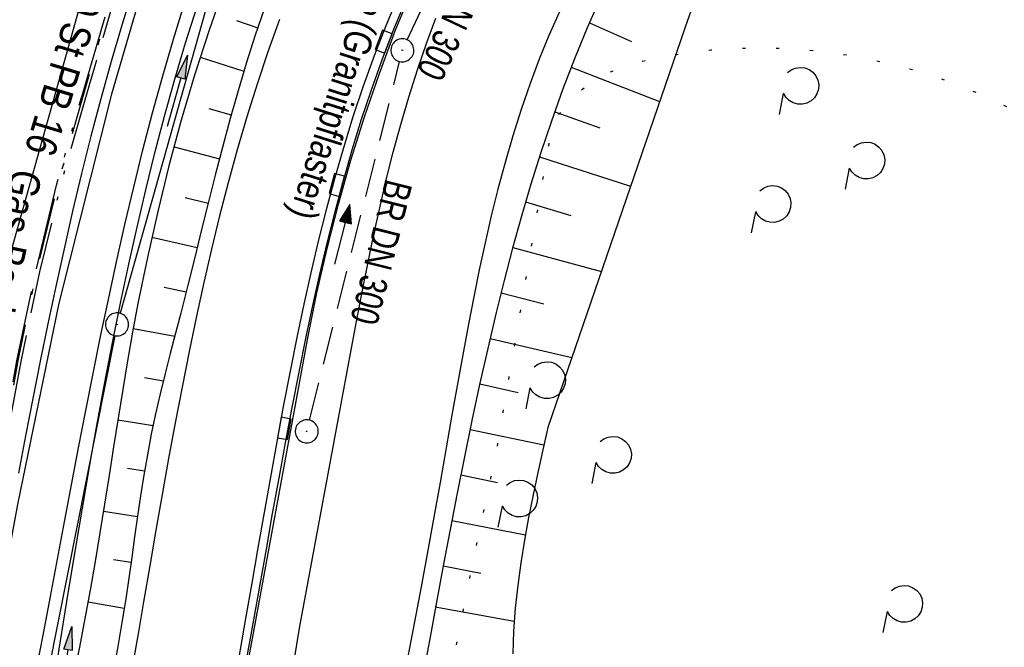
# Model space of a CAD drawing. Extents: x 510526 to 513920, y 467229 to 478797.
# Tile 148 of 256: x 510779 to 510843, y 472431 to 472472. Entities that reach past the tile are written whole.
import ezdxf
from ezdxf.enums import TextEntityAlignment as Align

# ---------------------------------------------------------------- set-up
doc = ezdxf.new("R2010")
doc.units = 0
doc.header["$LTSCALE"] = 10
doc.header["$MEASUREMENT"] = 0
for name, pattern in [('ACAD_ISO13W100', [37, 12, -3, 12, -3, 0.5, -3, 0.5, -3]), ('AUSGEZOGEN', [0]), ('LT00', [0]), ('LT07', [0.22, 0.02, -0.2]), ('LT08', [0.42, 0.2, -0.1, 0.02, -0.1]), ('STRICHLINIE2', [0.375, 0.25, -0.125])]:
    doc.linetypes.add(name, pattern=pattern)
doc.layers.get('0').update_dxf_attribs({"linetype": 'LT00'})
for name, color, linetype in [('-Halt-Pfeil', 4, 'LT00'), ('-Haltung', 182, 'STRICHLINIE2'), ('-Haltungsbeschriftung', 182, 'LT00'), ('ABWASSERLTG', 24, 'LT00'), ('DFK_AB_L', 21, 'LT00'), ('DFK_AB_P', 7, 'LT00'), ('DFK_KATASTER', 250, 'LT00'), ('GASLTG', 250, 'ACAD_ISO13W100'), ('GASLTG_TEXT', 250, 'Continuous'), ('GEHOELZ_SYMB', 252, 'Continuous'), ('PFEIL', 140, 'AUSGEZOGEN'), ('RINNE_TEXT', 11, 'Continuous'), ('STROM_UNTER', 80, 'LT08'), ('V94_AFBR_BAB', 250, 'LT00'), ('V94_BOESCH', 250, 'LT00'), ('V94_BOSCHUNG', 250, 'LT00'), ('V94_GEHOELZ', 250, 'LT07'), ('V94_GRABEN', 250, 'LT00'), ('V94_H_BORD', 250, 'LT00'), ('V94_KA_PRUF', 182, 'LT00'), ('V94_RINNE', 182, 'LT00'), ('V94_SINKK', 182, 'LT00')]:
    doc.layers.add(name, color=color, linetype=linetype)
doc.styles.add('Arial', font='ARIAL.TTF')
doc.styles.add('Haltungsbeschriftung', font='ARIAL.TTF', dxfattribs={"width": 0.75})
doc.styles.add('Versorgungsltg', font='ARIAL.TTF', dxfattribs={"width": 0.8, "height": 2})

# ---------------------------------------------------------------- blocks, each defined once
blk = doc.blocks.new('SYMB0003')
at = {"color": 0, "linetype": 'ByBlock'}
for p, q in [((-0.015712, 0), (0.010166, 0.012015)), ((0, -0.021257), (-0.015712, 0)), ((0.010166, 0.012015), (0, -0.021257))]:
    blk.add_line(p, q, dxfattribs=at)
for points in [[(-0.031395, 0.499013), (-0.093691, 0.491144), (-0.154509, 0.475528), (-0.21289, 0.452414), (-0.267913, 0.422164), (-0.318712, 0.385257), (-0.364484, 0.342274), (-0.404509, 0.293893), (-0.438154, 0.240877), (-0.464888, 0.184062), (-0.484292, 0.124345), (-0.496058, 0.062667), (-0.5, 0)], [(0.5, 0), (0.496057, 0.062667), (0.484292, 0.124345), (0.464888, 0.184062), (0.438153, 0.240877), (0.404509, 0.293893), (0.364484, 0.342274), (0.318712, 0.385257), (0.267913, 0.422164), (0.21289, 0.452414), (0.154509, 0.475528), (0.093691, 0.491144), (0.031395, 0.499013), (-0.031395, 0.499013)], [(-0.5, 0), (-0.496058, -0.062667), (-0.484292, -0.124345), (-0.464888, -0.184062), (-0.438154, -0.240877), (-0.404509, -0.293893), (-0.364485, -0.342274), (-0.318712, -0.385257), (-0.267914, -0.422164), (-0.21289, -0.452414), (-0.154509, -0.475529), (-0.093691, -0.491144), (-0.031395, -0.499014), (0.031395, -0.499014)], [(0.031395, -0.499014), (0.093691, -0.491144), (0.154509, -0.475529), (0.21289, -0.452414), (0.267914, -0.422164), (0.318712, -0.385257), (0.364485, -0.342274), (0.404509, -0.293893), (0.438154, -0.240877), (0.464889, -0.184062), (0.484292, -0.124345), (0.496058, -0.062667), (0.5, 0)]]:
    blk.add_lwpolyline(points, dxfattribs=at)
blk = doc.blocks.new('Pfreil3')
at = {"layer": 'PFEIL'}
blk.add_hatch(color=256, dxfattribs=at).paths.add_polyline_path([(-1.549, 0.273), (-1.549, -0.273), (0, 0)])
for p, q in [((-1.549, 0), (-4.831, 0)), ((-1.549, -0.273), (-1.549, 0.273)), ((-1.549, 0.273), (0, 0)), ((0, 0), (-1.549, -0.273))]:
    blk.add_line(p, q, dxfattribs=at)
blk = doc.blocks.new('SYMB0652')
at = {"color": 0, "linetype": 'ByBlock'}
blk.add_lwpolyline([(-0.15, -0.075), (0.15, -0.075), (0.15, 0.075), (-0.15, 0.075), (-0.15, -0.075)], dxfattribs=at)
blk = doc.blocks.new('GEHOELZ_SYMB')
at = {"layer": 'GEHOELZ_SYMB'}
blk.add_line((0, 0), (1.4, 0), dxfattribs=at)
blk.add_lwpolyline([(-1.388, 0.017), (-1.612, 0.221), (-1.778, 0.474), (-1.876, 0.761), (-1.898, 1.063), (-1.844, 1.361), (-1.718, 1.636), (-1.526, 1.87), (-1.282, 2.05), (-1, 2.162), (-0.7, 2.2), (-0.4, 2.162), (-0.118, 2.05), (0.126, 1.87), (0.318, 1.636), (0.444, 1.361), (0.498, 1.063), (0.476, 0.761), (0.378, 0.474), (0.212, 0.221), (-0.012, 0.017)], dxfattribs=at)
blk = doc.blocks.new('SYMB0070')
at = {"color": 0, "linetype": 'ByBlock'}
for p, q in [((-0.5, 0), (0.2, 0)), ((0.5, 0), (0.2, 0.1)), ((0.2, 0.1), (0.2, 0)), ((0.468, 0), (0.21, 0.086)), ((0.21, 0.086), (0.21, -0.086)), ((0.21, -0.086), (0.468, 0)), ((0.22, -0.072), (0.437, 0)), ((0.23, -0.058), (0.405, 0)), ((0.24, -0.045), (0.374, 0)), ((0.342, 0), (0.25, 0.031)), ((0.25, 0.031), (0.25, -0.031)), ((0.25, -0.031), (0.342, 0)), ((0.26, -0.017), (0.31, 0)), ((0.27, -0.003), (0.279, 0))]:
    blk.add_line(p, q, dxfattribs=at)
for points in [[(0.2, 0), (0.2, -0.1), (0.5, 0)], [(0.437, 0), (0.22, 0.072), (0.22, -0.072)], [(0.405, 0), (0.23, 0.058), (0.23, -0.058)], [(0.374, 0), (0.24, 0.045), (0.24, -0.045)], [(0.31, 0), (0.26, 0.017), (0.26, -0.017)], [(0.279, 0), (0.27, 0.003), (0.27, -0.003)]]:
    blk.add_lwpolyline(points, dxfattribs=at)

msp = doc.modelspace()

# ---------------------------------------------------------------- linework, layer by layer
at = {"layer": '-Haltung'}
for p, q in [((510803.851, 472470.814), (510807.462, 472478.482)), ((510797.492, 472446.076), (510803.348, 472469.409))]:
    msp.add_line(p, q, dxfattribs=at)
at = {"layer": 'ABWASSERLTG', "flags": 128}
msp.add_lwpolyline([(511211.626, 472848.92), (511201.683, 472847.15), (511171.44, 472834.36), (511156.407, 472829.24), (511134.614, 472818.399), (511114.218, 472797.289), (511073.504, 472747.413), (511072.754, 472746.495), (511069.58, 472746.419), (511033.033, 472772.563), (511029.876, 472773.169), (511029.031, 472772.321), (510975.32, 472692.603), (510925.143, 472605.879), (510924.118, 472605.314), (510923.057, 472604.182), (510922.935, 472602.912), (510917.206, 472597.751), (510912.098, 472592.472), (510903.152, 472583.622), (510889.473, 472570.727), (510877.716, 472561.703), (510864.308, 472552.3), (510862.652, 472551.246), (510847.925, 472541.658), (510836.975, 472533.63), (510819.052, 472521.361), (510808.87, 472512.392), (510795.552, 472495.776), (510794.321, 472493.592), (510788.006, 472478.941), (510784.598, 472467.273), (510781.169, 472453.695), (510778.483, 472440.599), (510776.551, 472430.238), (510771.92, 472413.919), (510768.239, 472406.866), (510762.341, 472400.112), (510756.534, 472393.375), (510754.835, 472392.798), (510752.023, 472392.016), (510749.539, 472391.715), (510747.019, 472391.975), (510737.603, 472394.607), (510715.129, 472399.657), (510711.374, 472394.189), (510698.446, 472379.091)], dxfattribs=at)
at = {"layer": 'DFK_AB_L'}
for p, q in [((510793.247, 472481.708), (510785.164, 472453.032)), ((510784.814, 472451.575), (510776.867, 472411.656))]:
    msp.add_line(p, q, dxfattribs=at)
at = {"layer": 'DFK_KATASTER'}
msp.add_line((510785.897, 472484.968), (510777.314, 472454.482), dxfattribs=at)
at = {"layer": 'GASLTG', "ltscale": 0.05, "flags": 128}
for points in [[(510619.905, 472637.888), (510623.351, 472638.298), (510631.923, 472639.33), (510637.864, 472639.671), (510643.988, 472639.749), (510649.505, 472639.769), (510655.968, 472640.089), (510661.863, 472640.469), (510667.919, 472640.891), (510680.923, 472642.146), (510685.59, 472641.209), (510691.735, 472640.05), (510691.735, 472640.05), (510697.614, 472638.927), (510703.573, 472637.777), (510709.2, 472633.441), (510713.019, 472630.31), (510716.918, 472627.098), (510722.284, 472622.722), (510726.36, 472619.387), (510731.566, 472615.13), (510735.407, 472612.004), (510740.862, 472607.585), (510744.694, 472604.488), (510750.217, 472600.012), (510759.136, 472592.735), (510763.514, 472589.128), (510768.577, 472585.141), (510770.703, 472583.727), (510831.857, 472543.391), (510836.336, 472538.073), (510836.158, 472534.439), (510832.461, 472531.939), (510826.265, 472528.016), (510822.465, 472525.375), (510818.002, 472522.113), (510812.955, 472518.063), (510809.581, 472515.107), (510804.29, 472509.769), (510800.906, 472505.919), (510797.048, 472500.978), (510796.744, 472500.458), (510793.123, 472494.082), (510790.995, 472489.969), (510788.075, 472483.489), (510786.494, 472478.816), (510784.755, 472473.417), (510782.982, 472467.345), (510781.267, 472461.307), (510779.919, 472455.728), (510778.689, 472449.898), (510777.608, 472443.975), (510776.628, 472438.239), (510775.566, 472432.099), (510774.277, 472425.861), (510772.791, 472420.459), (510771.643, 472417.148), (510768.575, 472409.157), (510762.933, 472402.45), (510758.03, 472398.821), (510753.212, 472395.372), (510752.361, 472394.8), (510745.826, 472396.7), (510740.69, 472398.18), (510738.799, 472398.763), (510735.856, 472399.691), (510717.834, 472374.281), (510717.59, 472374.022), (510713.993, 472374.667), (510707.701, 472375.827), (510705.583, 472374.305), (510701.614, 472371.497), (510701.094, 472371.047), (510700.872, 472370.864)], [(510700.237, 472372.885), (510700.509, 472373.2), (510700.639, 472373.171), (510700.875, 472373.138), (510702.561, 472372.645), (510704.217, 472373.636), (510705.755, 472374.773), (510705.847, 472374.832), (510707.63, 472375.972), (510715.808, 472374.787), (510717.711, 472374.368), (510735.79, 472399.856), (510739.596, 472398.796), (510752.378, 472395.082), (510757.883, 472399.023), (510762.761, 472402.634), (510768.357, 472409.286), (510771.408, 472417.234), (510772.552, 472420.533), (510774.033, 472425.92), (510775.32, 472432.146), (510776.381, 472438.282), (510777.362, 472444.019), (510778.444, 472449.946), (510779.675, 472455.784), (510781.026, 472461.371), (510782.742, 472467.414), (510784.516, 472473.49), (510786.257, 472478.895), (510787.842, 472483.581), (510790.77, 472490.078), (510792.903, 472494.201), (510796.527, 472500.583), (510796.841, 472501.119), (510800.713, 472506.078), (510804.107, 472509.939), (510809.409, 472515.289), (510812.794, 472518.254), (510817.85, 472522.312), (510822.32, 472525.579), (510826.122, 472528.222), (510829.915, 472530.516), (510832.321, 472532.146), (510835.215, 472534.104), (510835.614, 472534.422), (510836.05, 472534.991), (510835.895, 472537.379), (510835.777, 472538.039), (510835.607, 472538.678), (510833.524, 472541.609), (510831.309, 472543.769), (510770.294, 472583.642), (510762.473, 472589.891), (510758.978, 472592.542), (510750.059, 472599.818), (510744.537, 472604.294), (510740.705, 472607.391), (510735.25, 472611.81), (510731.408, 472614.936), (510726.201, 472619.193), (510722.125, 472622.529), (510716.76, 472626.904), (510704.131, 472637.306), (510697.685, 472638.542), (510691.806, 472639.846), (510684.651, 472641.033), (510680.85, 472641.743), (510658.421, 472639.955), (510632.862, 472639.16), (510625.018, 472638.414), (510623.419, 472637.951), (510621.076, 472636.601), (510619.438, 472636.266)]]:
    msp.add_lwpolyline(points, dxfattribs=at)
at = {"layer": 'STROM_UNTER', "ltscale": 2, "flags": 128}
msp.add_lwpolyline([(510616.712, 472637.191), (510617.681, 472637.353), (510618.408, 472637.51), (510623.374, 472638.102), (510631.94, 472639.134), (510637.87, 472639.474), (510649.509, 472639.571), (510655.979, 472639.891), (510661.876, 472640.272), (510680.913, 472641.946), (510685.552, 472641.015), (510697.576, 472638.733), (510703.488, 472637.592), (510712.891, 472630.157), (510731.439, 472614.977), (510744.568, 472604.335), (510759.009, 472592.583), (510768.459, 472584.982), (510770.592, 472583.563), (510831.723, 472543.242), (510836.156, 472538.019), (510835.962, 472534.551), (510833.835, 472533.114), (510826.154, 472528.185), (510822.348, 472525.541), (510817.88, 472522.275), (510812.826, 472518.218), (510809.443, 472515.255), (510804.144, 472509.908), (510800.751, 472506.049), (510796.882, 472501.093), (510792.946, 472494.18), (510790.815, 472490.059), (510787.888, 472483.565), (510784.564, 472473.478), (510781.073, 472461.36), (510779.723, 472455.775), (510778.493, 472449.939), (510776.43, 472438.276), (510775.369, 472432.139), (510774.082, 472425.91), (510772.6, 472420.52), (510771.455, 472417.219), (510768.4, 472409.263), (510762.795, 472402.599), (510752.327, 472395.02), (510738.858, 472398.957), (510735.777, 472399.928), (510735.777, 472399.928), (510717.518, 472374.24), (510714.029, 472374.867), (510707.653, 472376.042), (510700.963, 472371.201)], dxfattribs=at)
at = {"layer": 'V94_AFBR_BAB'}
for points in [[(510786.035, 472474.23), (510785.287, 472471.826), (510784.578, 472469.413), (510783.903, 472466.99), (510783.262, 472464.56), (510782.65, 472462.122), (510782.066, 472459.678), (510781.507, 472457.229), (510780.969, 472454.775), (510780.458, 472452.353), (510779.963, 472449.927), (510779.481, 472447.499), (510779.008, 472445.068), (510778.543, 472442.635)], [(510779.699, 472429.772), (510780.166, 472432.195), (510780.627, 472434.616), (510781.084, 472437.037), (510781.539, 472439.456), (510781.996, 472441.874), (510782.457, 472444.29), (510782.925, 472446.704), (510783.401, 472449.116), (510783.89, 472451.526), (510784.393, 472453.933), (510784.921, 472456.37), (510785.47, 472458.802), (510786.042, 472461.23), (510786.641, 472463.652), (510787.271, 472466.067), (510787.933, 472468.473), (510788.632, 472470.87), (510789.371, 472473.257)], [(510795.531, 472472.129), (510794.779, 472470.037), (510794.072, 472467.929), (510793.408, 472465.805), (510792.782, 472463.669), (510792.193, 472461.522), (510791.637, 472459.365), (510791.11, 472457.2), (510790.611, 472455.029), (510790.136, 472452.854), (510789.654, 472450.538), (510789.192, 472448.22), (510788.747, 472445.899), (510788.318, 472443.576), (510787.899, 472441.251), (510787.489, 472438.923), (510787.085, 472436.595), (510786.683, 472434.264), (510786.346, 472432.31), (510786.004, 472430.356)], [(510795.203, 472422.589), (510796.843, 472432.55), (510800.218, 472450.767), (510800.56, 472452.596), (510800.912, 472454.425), (510801.277, 472456.252), (510801.658, 472458.076), (510802.06, 472459.895), (510802.487, 472461.708), (510802.942, 472463.513), (510803.43, 472465.31), (510803.953, 472467.096), (510804.516, 472468.871), (510805.122, 472470.633), (510805.716, 472472.226)], [(510813.751, 472472.64), (510813.068, 472471.108), (510812.433, 472469.555), (510811.844, 472467.986), (510811.258, 472466.285), (510810.716, 472464.571), (510810.214, 472462.845), (510809.749, 472461.109), (510809.317, 472459.364), (510808.914, 472457.612), (510808.535, 472455.854), (510808.176, 472454.092), (510807.835, 472452.328), (510807.505, 472450.562), (510807.185, 472448.796), (510806.782, 472446.536), (510806.383, 472444.278), (510805.984, 472442.02), (510805.583, 472439.762), (510805.176, 472437.502), (510804.759, 472435.239), (510804.329, 472432.972), (510803.882, 472430.7)]]:
    msp.add_lwpolyline(points, dxfattribs=at)
at = {"layer": 'V94_BOESCH'}
for points in [[(510816.439, 472473.566), (510815.563, 472471.587), (510814.739, 472469.587), (510813.964, 472467.569), (510813.234, 472465.533), (510812.547, 472463.483), (510811.899, 472461.42), (510811.288, 472459.346), (510810.709, 472457.263), (510810.161, 472455.174), (510809.64, 472453.08), (510809.087, 472450.74), (510808.56, 472448.396), (510808.056, 472446.049), (510807.571, 472443.697), (510807.102, 472441.34), (510806.645, 472438.978), (510806.198, 472436.611), (510805.755, 472434.238), (510805.314, 472431.86), (510804.872, 472429.474)], [(510794.533, 472472.807), (510793.935, 472471.047), (510793.371, 472469.275), (510792.839, 472467.493), (510792.332, 472465.701), (510791.846, 472463.902), (510791.376, 472462.098), (510790.918, 472460.289), (510790.466, 472458.478), (510790.017, 472456.666), (510789.565, 472454.855), (510789.106, 472453.046), (510788.766, 472451.735), (510788.426, 472450.424), (510788.092, 472449.113), (510787.77, 472447.8), (510787.465, 472446.483), (510787.184, 472445.162), (510786.931, 472443.834), (510786.702, 472442.501), (510786.492, 472441.165), (510786.295, 472439.825), (510786.105, 472438.484), (510785.917, 472437.142), (510785.725, 472435.801), (510785.523, 472434.462), (510785.272, 472432.911), (510785.003, 472431.363), (510784.722, 472429.817)], [(510822.337, 472472.754), (510821.932, 472471.637), (510821.915, 472471.568), (510813.005, 472445.61), (510812.677, 472444.145), (510812.354, 472442.679), (510812.044, 472441.213), (510811.752, 472439.745), (510811.484, 472438.275), (510811.246, 472436.803), (510811.044, 472435.327), (510810.883, 472433.849), (510810.771, 472432.366), (510810.713, 472430.88)]]:
    msp.add_lwpolyline(points, dxfattribs=at)
at = {"layer": 'V94_BOSCHUNG'}
for p, q in [((510792.725, 472472.084), (510794.119, 472471.602)), ((510815.706, 472471.918), (510818.459, 472470.719)), ((510790.374, 472469.684), (510793.22, 472468.78)), ((510814.521, 472469.032), (510820.277, 472466.796)), ((510790.941, 472466.358), (510792.395, 472465.929)), ((510813.447, 472466.138), (510816.389, 472465.091)), ((510788.666, 472463.862), (510791.627, 472463.069)), ((510812.46, 472463.212), (510818.387, 472461.29)), ((510789.403, 472460.56), (510790.894, 472460.193)), ((510811.556, 472460.271), (510814.497, 472459.398)), ((510787.219, 472457.976), (510790.177, 472457.312)), ((510810.722, 472457.309), (510816.487, 472455.755)), ((510788.023, 472454.721), (510789.458, 472454.429)), ((510809.954, 472454.353), (510812.741, 472453.656)), ((510786.016, 472452.044), (510788.716, 472451.539)), ((510809.239, 472451.396), (510814.563, 472450.147)), ((510786.735, 472448.857), (510787.976, 472448.645)), ((510808.57, 472448.439), (510811.081, 472447.881)), ((510785.007, 472446.101), (510787.3, 472445.723)), ((510807.936, 472445.476), (510812.748, 472444.466)), ((510785.642, 472442.955), (510786.748, 472442.779)), ((510807.334, 472442.517), (510809.725, 472442.035)), ((510784.068, 472440.169), (510786.293, 472439.814)), ((510806.755, 472439.553), (510811.546, 472438.628)), ((510784.729, 472437.025), (510785.873, 472436.836)), ((510806.195, 472436.596), (510808.641, 472436.134)), ((510783.072, 472434.272), (510785.427, 472433.856)), ((510805.668, 472433.944), (510810.816, 472432.995))]:
    msp.add_line(p, q, dxfattribs=at)
at = {"layer": 'V94_GEHOELZ', "linetype": 'LT07', "flags": 128}
msp.add_lwpolyline([(510862.899, 472397.22), (510863.267, 472399.314), (510863.637, 472401.411), (510864.012, 472403.512), (510864.396, 472405.619), (510864.79, 472407.736), (510865.198, 472409.864), (510865.622, 472412.005), (510866.065, 472414.163), (510866.529, 472416.338), (510866.812, 472417.629), (510867.097, 472418.924), (510867.377, 472420.223), (510867.644, 472421.522), (510867.891, 472422.82), (510868.113, 472424.115), (510868.301, 472425.404), (510868.449, 472426.686), (510868.55, 472427.959), (510868.596, 472429.22), (510868.582, 472430.467), (510868.5, 472431.698), (510868.343, 472432.911), (510868.104, 472434.105), (510867.785, 472435.256), (510867.389, 472436.388), (510866.921, 472437.503), (510866.39, 472438.602), (510865.802, 472439.687), (510865.166, 472440.761), (510864.488, 472441.824), (510863.776, 472442.88), (510863.037, 472443.929), (510862.278, 472444.973), (510861.507, 472446.016), (510860.731, 472447.057), (510859.958, 472448.1), (510859.194, 472449.146), (510858.448, 472450.197), (510857.772, 472451.182), (510857.112, 472452.17), (510856.461, 472453.156), (510855.814, 472454.138), (510855.166, 472455.112), (510854.511, 472456.075), (510853.842, 472457.022), (510853.155, 472457.951), (510852.444, 472458.858), (510851.702, 472459.74), (510850.924, 472460.592), (510849.795, 472461.706), (510848.594, 472462.758), (510847.324, 472463.746), (510845.993, 472464.67), (510844.604, 472465.529), (510843.162, 472466.32), (510841.673, 472467.043), (510840.142, 472467.697), (510838.574, 472468.28), (510836.974, 472468.792), (510835.347, 472469.23), (510833.698, 472469.593), (510832.033, 472469.881), (510830.356, 472470.093), (510828.672, 472470.226), (510826.987, 472470.28), (510825.306, 472470.253), (510823.633, 472470.144), (510821.974, 472469.953), (510820.334, 472469.677), (510819.595, 472469.522), (510818.866, 472469.342), (510818.154, 472469.132), (510817.464, 472468.884), (510816.801, 472468.593), (510816.172, 472468.25), (510815.581, 472467.851), (510815.081, 472467.436), (510814.611, 472466.979), (510814.162, 472466.49), (510813.728, 472465.981), (510813.302, 472465.461), (510809.592, 472443.773), (510809.122, 472441.597), (510808.656, 472439.419), (510808.196, 472437.24), (510807.746, 472435.059), (510807.309, 472432.873), (510806.889, 472430.684), (510806.487, 472428.489), (510806.109, 472426.288), (510805.757, 472424.08), (510805.434, 472421.864), (510805.144, 472419.639), (510804.89, 472417.405), (510804.732, 472415.797), (510804.6, 472414.185), (510804.498, 472412.571), (510804.431, 472410.957), (510804.405, 472409.344), (510804.424, 472407.734), (510804.494, 472406.128), (510804.619, 472404.528), (510804.806, 472402.936), (510805.058, 472401.354), (510805.382, 472399.783), (510805.781, 472398.224), (510806.186, 472396.904), (510806.651, 472395.6), (510807.177, 472394.32), (510807.765, 472393.067), (510808.414, 472391.851), (510809.126, 472390.674), (510809.902, 472389.546), (510810.742, 472388.47), (510811.622, 472387.477), (510812.559, 472386.537), (510813.546, 472385.645), (510814.578, 472384.799), (510815.65, 472383.994), (510816.757, 472383.227), (510817.892, 472382.495), (510819.05, 472381.792), (510820.226, 472381.117), (510821.414, 472380.464), (510822.609, 472379.83), (510823.806, 472379.212), (510824.998, 472378.606), (510826.409, 472377.894), (510827.812, 472377.197), (510829.211, 472376.517), (510830.611, 472375.857), (510832.017, 472375.219), (510833.434, 472374.607), (510834.867, 472374.023), (510836.322, 472373.47), (510837.802, 472372.95), (510839.314, 472372.468), (510840.862, 472372.025), (510842.45, 472371.624), (510844.085, 472371.267), (510845.771, 472370.959), (510847.513, 472370.702), (510848.441, 472370.589), (510849.377, 472370.498), (510850.313, 472370.434), (510851.24, 472370.404), (510852.15, 472370.413), (510853.034, 472370.469), (510853.885, 472370.578), (510854.693, 472370.746), (510855.45, 472370.98), (510856.148, 472371.286), (510856.779, 472371.67), (510857.334, 472372.139), (510857.755, 472372.626), (510858.118, 472373.177), (510858.427, 472373.785), (510858.689, 472374.442), (510858.91, 472375.141), (510859.096, 472375.874), (510859.254, 472376.635), (510859.391, 472377.415), (510859.511, 472378.208), (510859.622, 472379.007), (510859.729, 472379.803), (510859.973, 472381.53), (510860.23, 472383.216), (510860.498, 472384.865), (510860.776, 472386.481), (510861.063, 472388.068), (510861.357, 472389.631), (510861.658, 472391.173), (510861.964, 472392.699), (510862.274, 472394.213), (510862.586, 472395.719), (510862.899, 472397.22)], close=True, dxfattribs=at)
at = {"layer": 'V94_GRABEN'}
for points in [[(510791.957, 472474.336), (510790.948, 472471.44), (510790.009, 472468.521), (510789.14, 472465.582), (510788.339, 472462.625), (510787.603, 472459.651), (510786.931, 472456.662), (510786.32, 472453.661), (510785.972, 472451.804), (510785.643, 472449.943), (510785.329, 472448.08), (510785.025, 472446.215), (510784.729, 472444.349), (510784.435, 472442.483), (510784.139, 472440.617), (510783.839, 472438.752), (510783.53, 472436.888), (510783.208, 472435.028), (510782.868, 472433.171), (510782.508, 472431.317), (510782.123, 472429.469)], [(510780.928, 472429.555), (510781.364, 472432.258), (510781.803, 472434.958), (510782.249, 472437.657), (510782.704, 472440.354), (510783.171, 472443.048), (510783.653, 472445.74), (510784.152, 472448.428), (510784.671, 472451.113), (510785.212, 472453.795), (510785.724, 472456.22), (510786.261, 472458.641), (510786.825, 472461.056), (510787.419, 472463.463), (510788.048, 472465.862), (510788.713, 472468.25), (510789.42, 472470.627), (510790.17, 472472.99)]]:
    msp.add_lwpolyline(points, dxfattribs=at)
at = {"layer": 'V94_H_BORD'}
msp.add_lwpolyline([(510790.421, 472413.783), (510793.984, 472433.052), (510797.38, 472451.444), (510797.967, 472454.355), (510798.631, 472457.249), (510799.37, 472460.125), (510800.184, 472462.981), (510801.073, 472465.814), (510802.036, 472468.622), (510803.073, 472471.405), (510803.813, 472473.234)], dxfattribs=at)
at = {"layer": 'V94_RINNE'}
for points in [[(510803.305, 472473.77), (510802.445, 472471.722), (510801.686, 472469.768), (510800.977, 472467.796), (510800.314, 472465.807), (510799.693, 472463.802), (510799.112, 472461.785), (510798.566, 472459.755), (510798.054, 472457.717), (510797.571, 472455.67), (510797.113, 472453.618), (510796.679, 472451.562), (510796.218, 472449.268), (510795.777, 472446.971), (510795.352, 472444.673), (510794.939, 472442.373), (510794.534, 472440.073), (510794.133, 472437.772), (510793.733, 472435.471), (510793.328, 472433.171), (510792.833, 472430.41)], [(510803.939, 472473.826), (510802.962, 472471.5), (510802.213, 472469.56), (510801.513, 472467.602), (510800.859, 472465.627), (510800.246, 472463.637), (510799.671, 472461.635), (510799.131, 472459.621), (510798.623, 472457.598), (510798.143, 472455.568), (510797.687, 472453.533), (510797.252, 472451.493), (510796.784, 472449.197), (510796.335, 472446.9), (510795.902, 472444.6), (510795.48, 472442.3), (510795.066, 472439.998), (510794.658, 472437.696), (510794.25, 472435.394), (510793.841, 472433.092), (510793.26, 472429.874)]]:
    msp.add_lwpolyline(points, dxfattribs=at)

# ---------------------------------------------------------------- block references
at = {"layer": '-Halt-Pfeil', "xscale": 3.999999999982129, "yscale": 4, "zscale": 4, "rotation": 75.90964399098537}
msp.add_blockref('SYMB0070', (510799.632, 472458.163), dxfattribs=at)
at = {"layer": 'DFK_AB_P', "xscale": 1.499999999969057, "yscale": 1.5, "zscale": 1.5, "rotation": 251.2881100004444}
msp.add_blockref('SYMB0003', (510784.96, 472452.31), dxfattribs=at)
at = {"layer": 'GEHOELZ_SYMB', "rotation": 259.0065000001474}
for p in [(510828.325, 472467.33), (510832.619, 472462.472), (510826.516, 472459.639), (510811.832, 472448.182), (510816.126, 472443.324), (510810.023, 472440.49), (510835.084, 472433.633)]:
    msp.add_blockref('GEHOELZ_SYMB', p, dxfattribs=at)
at = {"layer": 'PFEIL'}
for p, rotation in [((510789.536, 472469.829), 74.19138529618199), ((510782.023, 472432.668), 80.37569090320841)]:
    msp.add_blockref('Pfreil3', p, dxfattribs=dict(at, rotation=rotation))
at = {"layer": 'V94_KA_PRUF', "xscale": 1.500000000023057, "yscale": 1.5, "zscale": 1.5, "rotation": 263.3409047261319}
for p in [(510803.531, 472470.136), (510797.309, 472445.349)]:
    msp.add_blockref('SYMB0003', p, dxfattribs=at)
at = {"layer": 'V94_SINKK', "yscale": 4.5, "zscale": 4.5}
for p, xscale, rotation in [((510802.316, 472470.699), 4.500000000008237, 248.7794270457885), ((510799.258, 472461.377), 4.500000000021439, 254.956157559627), ((510795.845, 472445.544), 4.500000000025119, 259.8218131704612)]:
    msp.add_blockref('SYMB0652', p, dxfattribs=dict(at, xscale=xscale, rotation=rotation))

# ---------------------------------------------------------------- texts
at = {"layer": '-Haltungsbeschriftung', "style": 'Haltungsbeschriftung', "width": 0.75}
for rotation, p in [(244.77656, (510808.492, 472477.386)), (255.90965, (510802.449, 472461.84))]:
    msp.add_text('BR DN 300', height=1.8, rotation=rotation, dxfattribs=at).set_placement(p)
at = {"layer": 'GASLTG_TEXT', "style": 'Versorgungsltg', "width": 0.8}
for s, rotation, p in [('G DN 100 St PB 16', 253.09062, (510781.748, 472472.944)), ('Gas-Begleitkabel', 258.3227, (510776.407, 472454.168))]:
    msp.add_text(s, height=2, rotation=rotation, dxfattribs=at).set_placement(p, align=Align.CENTER)
at = {"layer": 'RINNE_TEXT', "style": 'Arial', "width": 0.8}
for s, rotation, p in [('Spitzrinne', 245.22012, (510804.12, 472480.881)), ('(Granitpflaster)', 252.40577, (510800.211, 472472.267))]:
    msp.add_text(s, height=1.8, rotation=rotation, dxfattribs=at).set_placement(p)

doc.saveas('drawing.dxf')
